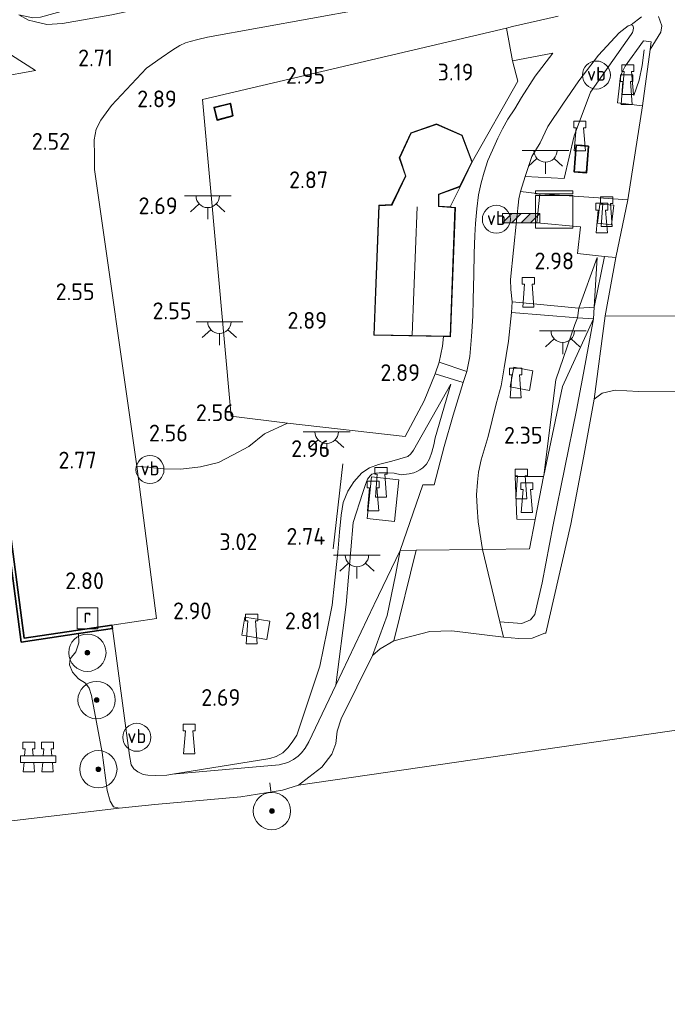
# Model space of a CAD drawing. Extents: x 126429 to 133038, y 413091 to 414846.
# Tile 237 of 256: x 131570 to 131639, y 413751 to 413856. Entities that reach past the tile are written whole.
import ezdxf
from ezdxf.enums import TextEntityAlignment as Align

# ---------------------------------------------------------------- set-up
doc = ezdxf.new("R2010")
doc.units = 0
for name, color, linetype, lineweight in [('B-ME-BC-BETONVORM-GV', 50, 'Continuous', 18), ('B-ME-GK-KADEMUUR-GV', 150, 'Continuous', 35), ('B-ME-GR-BOOM-S', 90, 'Continuous', 25), ('B-ME-GR-GRAS-GV', 60, 'Continuous', 13), ('B-ME-GW-TALUD_KRUIN-G', 90, 'Continuous', 18), ('B-ME-GW-TALUD_TEEN-G', 90, 'Continuous', 18), ('B-ME-IE-MEUBILAIR_WATERWEGMEUBILAIR-S', 150, 'Continuous', 25), ('B-ME-IE-MEUBILAIR_WEGMEUBILAIR-G', 7, 'Continuous', 18), ('B-ME-IE-MEUBILAIR_WEGMEUBILAIR-S', 7, 'Continuous', 25), ('B-ME-IE-TERREINAFSCHEIDING_DOORGANG-G', 210, 'Continuous', 18), ('B-ME-IE-TERREINAFSCHEIDING_KUNSTMATIG_HEKWERK-G', 20, 'IE-TERREINAFSCHEIDING-KUNSTMATIG', 18), ('B-ME-KG-KADASTRAAL_DAKRAND-G', 170, 'Continuous', 18), ('B-ME-KG-KADASTRAAL_NOK-G', 10, 'Continuous', 18), ('B-ME-KL-MANTELBUIS-G', 7, 'Continuous', 18), ('B-ME-OB-BEKLEDING_STEEN-GV', 30, 'Continuous', 18), ('B-ME-OB-BESCHOEIING_PERKOENPALENRIJ-G', 7, 'OB-PERKOEN', 18), ('B-ME-OB-OEVERVOORZIENING-G', 7, 'Continuous', 18), ('B-ME-OG-BEBOUWING_KANTOOR-GV', 7, 'Continuous', 18), ('B-ME-OG-BEBOUWING_SCHUUR-GV', 7, 'Continuous', 35), ('B-ME-OG-BEBOUWING_TRAP-GV', 7, 'Continuous', 18), ('B-ME-OG-HOOGTEPUNT-S', 7, 'Continuous', 25), ('B-ME-OG-TERREIN-GV', 7, 'Continuous', 18), ('B-ME-OG-TERREIN_GROEN-GV', 7, 'Continuous', 18), ('B-ME-OG-WATER_HAVEN-GV', 170, 'Continuous', 18), ('B-ME-OG-WATER_RIVIER-GV', 130, 'Continuous', 18), ('B-ME-RI-GWA_RIOOLPUT-S', 30, 'Continuous', 25), ('B-ME-VH-GOOT-GV', 170, 'Continuous', 18), ('B-ME-VH-VERHARDING_ASFALT-GV', 252, 'Continuous', 18), ('B-ME-VH-VERHARDING_BETON-GV', 252, 'Continuous', 18), ('B-ME-VH-VERHARDING_HALFVERHARDING-GV', 252, 'Continuous', 18), ('B-ME-VH-VERHARDING_STRAATBAKSTEEN-GV', 252, 'Continuous', 18), ('B-ME-VH-VERHARDING_TEGEL-GV', 252, 'Continuous', 18), ('B-ME-VW-VERKEERSTEKEN_BORD-S', 7, 'Continuous', 25), ('B-ME-VW-VERKEERSTEKEN_DRAAGCONSTRUCTIE-S', 7, 'Continuous', 25)]:
    doc.layers.add(name, color=color, linetype=linetype, lineweight=lineweight)
doc.layers.add('B-ME-IE-MEUBILAIR_WATERWEGMEUBILAIR_AFMEERCONSTRUCTIE-S', color=7, linetype='Continuous')
doc.styles.add('NLCS-ISO', font='NLCS-ISO.ttf')
doc.styles.add('NLCS-ISO-ANNOTATIVE-T18', font='NLCS-ISO.ttf', dxfattribs={"height": 1.8})
doc.linetypes.add('IE-TERREINAFSCHEIDING-KUNSTMATIG', pattern='A,4,[82,NLCS.SHX,S=0.75,R=90,X=0,Y=0],4,-2', length=10)
doc.linetypes.add('OB-PERKOEN', pattern='A,0,-0.3,[2,NLCS.SHX,S=0.3,R=0,X=0,Y=0],-0.3', length=0.6)

# ---------------------------------------------------------------- blocks, each defined once
blk = doc.blocks.new('SAL-HOOGTELABEL-SO')
at = {"color": 0, "linetype": 'ByBlock', "lineweight": -2, "style": 'NLCS-ISO-ANNOTATIVE-T18'}
blk.add_attdef('HOOGTE', text='', height=1.8, dxfattribs=at).set_placement((2.79, 0), align=Align.RIGHT)
blk = doc.blocks.new('SGR-BOOM_01-SO')
at = {"linetype": 'ByBlock', "lineweight": 18}
h = blk.add_hatch(color=0, dxfattribs=at)
h.dxf.hatch_style = 1
edge = h.paths.add_edge_path()
edge.add_arc((0, 0), 0.25, 0, 360)
at = {"color": 0, "linetype": 'ByBlock', "lineweight": 18}
for radius in [2, 0.25]:
    blk.add_circle((0, 0), radius, dxfattribs=at)
blk = doc.blocks.new('SKL-DATA_KAST-SO')
at = {"color": 0, "linetype": 'ByBlock', "lineweight": 18}
for points in [[(-2, 2), (2, 2), (2, 1.68), (-2, 1.68)], [(-2, 1.52), (2, 1.52), (2, -2), (-2, -2)]]:
    blk.add_lwpolyline(points, close=True, dxfattribs=at)
blk = doc.blocks.new('SIE-WATER_BOLDER-SO')
at = {"color": 0, "linetype": 'ByBlock', "lineweight": 18}
blk.add_lwpolyline([(0.4, 0.87), (0.6, -1.59), (-0.6, -1.59), (-0.4, 0.87), (-0.65, 0.87), (-0.65, 1.59), (0.65, 1.59), (0.65, 0.87)], close=True, dxfattribs=at)
blk = doc.blocks.new('SIE-WATER_GELEIDEWERK_REMMINGSWERK-SO')
at = {"color": 0, "linetype": 'ByBlock', "lineweight": 18}
for points in [[(-0.54, 0.1), (-0.6, 0.87), (-0.35, 0.87), (-0.35, 1.59), (-1.65, 1.59), (-1.65, 0.87), (-1.4, 0.87), (-1.47, 0.1)], [(0.54, 0.1), (0.6, 0.87), (0.35, 0.87), (0.35, 1.59), (1.65, 1.59), (1.65, 0.87), (1.4, 0.87), (1.47, 0.1)], [(-1.52, -0.62), (-1.6, -1.59), (-0.4, -1.59), (-0.48, -0.62)], [(1.52, -0.62), (1.6, -1.59), (0.4, -1.59), (0.48, -0.62)]]:
    blk.add_lwpolyline(points, dxfattribs=at)
blk.add_lwpolyline([(-1.9, 0.1), (1.9, 0.1), (1.9, -0.62), (-1.9, -0.62)], close=True, dxfattribs=at)
blk = doc.blocks.new('SIE-WEG_PAAL_VERKEERSBORD-SO')
at = {"color": 0, "linetype": 'ByBlock', "lineweight": 18}
blk.add_circle((0, 0), 1.5, dxfattribs=at)
at = {"color": 0, "linetype": 'ByBlock', "lineweight": 18, "style": 'NLCS-ISO'}
blk.add_text('vb', height=1.5, dxfattribs=at).set_placement((0, 0.13), align=Align.MIDDLE_CENTER)
blk = doc.blocks.new('SRI-PUT_INSPECTIEPUT_RIOOLPUT-SO')
at = {"color": 0, "linetype": 'ByBlock', "lineweight": 18}
blk.add_lwpolyline([(-1.12, -1.12), (1.12, -1.12), (1.12, 1.12), (-1.12, 1.12)], close=True, dxfattribs=at)
at = {"color": 0, "linetype": 'ByBlock', "lineweight": 18, "style": 'NLCS-ISO'}
blk.add_text('r', height=1.5, dxfattribs=at).set_placement((0, 0.28), align=Align.MIDDLE_CENTER)
blk = doc.blocks.new('SIE-WEG_SLAGBOOM-SO')
at = {"linetype": 'ByBlock', "lineweight": 18}
h = blk.add_hatch(color=0, dxfattribs=at)
h.dxf.hatch_style = 1
h.paths.add_polyline_path([(0, 0.5), (-1, 0.5), (-2, -0.5), (-1, -0.5)])
h.paths.add_polyline_path([(2, 0.5), (1, 0.5), (0, -0.5), (1, -0.5)])
at = {"color": 0, "linetype": 'ByBlock', "lineweight": 18}
blk.add_lwpolyline([(-2, 0.5), (2, 0.5), (2, -0.5), (-2, -0.5)], close=True, dxfattribs=at)
for points in [[(-2, -0.5), (-1, 0.5)], [(-1, -0.5), (0, 0.5)], [(0, -0.5), (1, 0.5)], [(1, -0.5), (2, 0.5)]]:
    blk.add_lwpolyline(points, dxfattribs=at)
blk = doc.blocks.new('SKL-ET_OV_LICHTPUNT-SO')
at = {"color": 0, "linetype": 'ByBlock', "lineweight": 18}
for points in [[(-1.25, 0), (-2.5, 0)], [(1.25, 0), (2.5, 0)], [(-0.92, -0.85), (-1.83, -1.7)], [(0.92, -0.85), (1.83, -1.7)], [(0, -1.25), (0, -2.5)]]:
    blk.add_lwpolyline(points, dxfattribs=at)
blk.add_lwpolyline([(0, 0), (1.25, 0, -1), (-1.25, 0)], format="xyb", close=True, dxfattribs=at)

msp = doc.modelspace()

# ---------------------------------------------------------------- linework, layer by layer
at = {"layer": 'B-ME-BC-BETONVORM-GV'}
msp.add_polyline3d([(131621.476, 413791.933, 1.117), (131621.87, 413790.288, 0.9), (131616.31, 413790.963, 0.9), (131613.985, 413790.911, 0.9), (131610.11, 413789.886, 0.9), (131612.511, 413799.598, 1.969), (131619.618, 413799.69, 1.913)], close=True, dxfattribs=at)
at = {"layer": 'B-ME-GK-KADEMUUR-GV'}
msp.add_polyline3d([(131566.585, 413819.907, 2.568), (131570.518, 413790.175, 2.558), (131579.917, 413791.569, 2.526), (131579.971, 413791.207, 2.375), (131576.329, 413790.667, 0.9), (131570.204, 413789.758, 0.9), (131566.222, 413819.859, 0.9), (131562.241, 413849.959, 0.9), (131564.031, 413850.193, 0.9), (131567.681, 413850.67, 2.45), (131567.728, 413850.307, 2.558), (131562.652, 413849.644, 2.577)], close=True, dxfattribs=at)
at = {"layer": 'B-ME-GR-GRAS-GV'}
for points in [[(131629.437, 413843.999, 3.182), (131628.344, 413839.435, 3.102), (131624.197, 413839.659, 2.959), (131624.912, 413841.774, 3.016), (131625.788, 413843.269, 3.069), (131626.619, 413844.989, 3.087), (131628.204, 413847.405, 3.227), (131629.919, 413849.89, 3.35), (131632.038, 413852.658, 3.369), (131634.244, 413855.049, 3.413), (131635.212, 413855.793, 3.409), (131635.546, 413855.894, 3.417), (131635.726, 413855.829, 3.417), (131635.787, 413855.578, 3.421), (131635.758, 413855.316, 3.421), (131635.689, 413855.067, 3.421), (131635.529, 413854.873, 3.421), (131631.176, 413848.685, 3.287)], [(131637.577, 413853.241, 3.413), (131636.758, 413847.225, 3.336), (131634.072, 413847.525, 3.352), (131634.276, 413849.427, 3.385), (131634.359, 413850.168, 3.381), (131634.553, 413850.77, 3.381), (131634.91, 413851.452, 3.381), (131636.867, 413854.181, 3.413), (131637.672, 413854.087, 3.413)], [(131618.447, 413822.505, 2.526), (131618.237, 413820.371, 2.489), (131617.932, 413818.742, 2.416), (131614.969, 413819.77, 2.712), (131615.312, 413821.457, 2.87), (131615.429, 413822.5, 2.847), (131615.479, 413822.499, 2.846), (131616.199, 413822.486, 2.813), (131616.713, 413836.336, 3.194), (131616.317, 413836.369, 3.202), (131616.147, 413836.384, 3.204), (131617.22, 413838.556, 3.154), (131618.514, 413841.22, 3.048), (131623.394, 413849.865, 3.251), (131622.84, 413852.023, 3.182), (131627.13, 413852.868, 3.259), (131625.269, 413850.406, 3.251), (131623.806, 413848.119, 3.154), (131623.07, 413846.9, 3.154), (131622.339, 413845.796, 3.158), (131621.75, 413844.752, 3.097), (131621.248, 413843.769, 3.056), (131620.683, 413842.47, 3.032), (131620.2, 413841.358, 3), (131619.805, 413840.126, 2.971), (131619.463, 413838.961, 2.943), (131619.188, 413837.667, 2.915), (131619.016, 413836.169, 2.882), (131618.849, 413834.602, 2.886), (131618.776, 413833.33, 2.829), (131618.715, 413831.396, 2.793), (131618.675, 413829.146, 2.724), (131618.627, 413826.485, 2.655), (131618.568, 413824.681, 2.59)], [(131617.22, 413838.556, 3.154), (131616.147, 413836.384, 3.204), (131614.948, 413836.484, 3.214), (131614.951, 413837.724, 3.206)], [(131632.672, 413831.071, 2.392), (131631.58, 413825.654, 1.921), (131631.893, 413830.954, 2.461), (131629.938, 413825.528, 2.595), (131622.789, 413826.211, 2.619), (131622.641, 413827.547, 2.692), (131622.622, 413828.596, 2.778), (131623.239, 413834.882, 2.854), (131623.514, 413837.269, 2.911), (131623.677, 413838.034, 2.931), (131625.77, 413837.791, 3.044), (131625.434, 413834.673, 3.016), (131630.106, 413834.27, 2.992), (131629.773, 413831.396, 2.852)], [(131631.58, 413825.654, 1.921), (131629.938, 413825.528, 2.595), (131631.893, 413830.954, 2.461)], [(131629.494, 413823.802, 2.53), (131627.47, 413817.879, 2.331), (131626.168, 413807.619, 1.893), (131626.15, 413807.523, 1.893), (131623.119, 413807.516, 2.031), (131623.306, 413802.949, 1.95), (131625.245, 413802.89, 1.881), (131624.633, 413799.755, 1.873), (131619.618, 413799.69, 1.913), (131619.16, 413802.666, 2.039), (131619.024, 413804.223, 2.076), (131618.96, 413805.547, 2.124), (131619.065, 413806.881, 2.133), (131619.184, 413807.952, 2.149), (131619.482, 413809.305, 2.189), (131620.205, 413811.789, 2.23), (131621.073, 413815.299, 2.339), (131621.623, 413817.232, 2.417), (131621.947, 413819.14, 2.461), (131622.135, 413820.454, 2.497), (131622.407, 413822.006, 2.542), (131622.714, 413825.083, 2.553), (131629.795, 413824.518, 2.522)], [(131628.188, 413817.147, 1.983), (131626.168, 413807.619, 1.893), (131627.47, 413817.879, 2.331), (131629.494, 413823.802, 2.53), (131629.795, 413824.518, 2.522), (131631.489, 413824.415, 1.837)], [(131622.573, 413817.107, 2.412), (131624.635, 413816.733, 2.368), (131625.016, 413818.833, 2.392), (131622.955, 413819.208, 2.416)], [(131617.539, 413817.563, 2.4), (131616.466, 413814.086, 2.307), (131615.5, 413810.733, 2.205), (131614.416, 413806.624, 2.146), (131613.22, 413806.595, 2.233), (131610.774, 413799.576, 1.983), (131608.02, 413793.784, 1.996), (131607.982, 413793.703, 1.996), (131603.913, 413785.146, 2.015), (131605.016, 413793.808, 2.164), (131605.75, 413802.563, 2.222), (131606.786, 413805.807, 2.218), (131607.061, 413806.665, 2.185), (131607.283, 413807.224, 2.185), (131607.567, 413807.575, 2.185), (131607.765, 413807.745, 2.185), (131608.185, 413807.857, 2.181), (131608.524, 413807.896, 2.181), (131608.916, 413807.901, 2.181), (131609.469, 413807.888, 2.205), (131610.151, 413807.857, 2.21), (131610.915, 413807.679, 2.161), (131611.764, 413807.774, 2.218), (131612.239, 413807.905, 2.222), (131612.594, 413808.053, 2.23), (131612.904, 413808.23, 2.242), (131613.221, 413808.443, 2.242), (131613.6, 413808.841, 2.246), (131613.95, 413809.385, 2.25), (131614.197, 413810.1, 2.258), (131614.391, 413810.885, 2.262), (131614.554, 413811.646, 2.262), (131616.222, 413817.412, 2.53), (131612.214, 413810.342, 2.635), (131611.934, 413809.949, 2.651), (131611.609, 413809.635, 2.659), (131609.893, 413809.166, 2.761), (131609.314, 413809.019, 2.765), (131608.463, 413808.808, 2.757), (131607.517, 413808.441, 2.736), (131606.699, 413807.913, 2.74), (131605.831, 413806.929, 2.757), (131605.189, 413805.933, 2.769), (131604.686, 413804.709, 2.793), (131604.481, 413803.349, 2.793), (131604.29, 413801.536, 2.74), (131604.12, 413799.39, 2.676), (131603.762, 413796.082, 2.655), (131603.499, 413793.727, 2.631), (131602.988, 413791.049, 2.586), (131602.182, 413787.167, 2.578), (131599.735, 413779.791, 2.364), (131599.222, 413779.037, 2.359), (131598.772, 413778.435, 2.355), (131598.215, 413777.91, 2.355), (131597.518, 413777.511, 2.355), (131596.823, 413777.275, 2.295), (131586.386, 413775.614, 2.287), (131585.794, 413775.519, 2.287), (131584.597, 413775.466, 2.299), (131583.758, 413775.511, 2.303), (131583.264, 413775.578, 2.307), (131582.704, 413775.853, 2.315), (131582.251, 413776.185, 2.323), (131581.982, 413776.618, 2.331), (131581.796, 413777.622, 2.335), (131579.971, 413791.207, 2.375), (131579.917, 413791.569, 2.526), (131584.693, 413792.281, 2.594), (131582.562, 413808.629, 2.627), (131585.435, 413808.341, 2.866), (131587.301, 413808.292, 2.906), (131589.413, 413808.549, 2.947), (131591.323, 413809.004, 2.975), (131592.815, 413809.787, 3.042), (131594.583, 413810.716, 3.096), (131596.262, 413812.059, 3.038), (131598.724, 413813.225, 2.586), (131611.337, 413811.794, 2.651), (131613.357, 413815.6, 2.688), (131614.544, 413818.521, 2.74)], [(131612.239, 413807.905, 2.222), (131611.764, 413807.774, 2.218), (131610.915, 413807.679, 2.161), (131610.151, 413807.857, 2.21), (131609.469, 413807.888, 2.205), (131608.916, 413807.901, 2.181), (131608.524, 413807.896, 2.181), (131608.185, 413807.857, 2.181), (131607.765, 413807.745, 2.185), (131607.567, 413807.575, 2.185), (131607.283, 413807.224, 2.185), (131607.061, 413806.665, 2.185), (131606.786, 413805.807, 2.218), (131605.75, 413802.563, 2.222), (131605.016, 413793.808, 2.164), (131603.913, 413785.146, 2.015), (131601.356, 413779.818, 1.906), (131601.009, 413779.086, 1.91), (131600.6, 413778.414, 1.91), (131600.228, 413777.893, 1.914), (131599.874, 413777.541, 1.914), (131599.36, 413777.171, 1.918), (131598.739, 413776.865, 1.922), (131597.838, 413776.615, 1.914), (131586.386, 413775.614, 2.287), (131596.823, 413777.275, 2.295), (131597.518, 413777.511, 2.355), (131598.215, 413777.91, 2.355), (131598.772, 413778.435, 2.355), (131599.222, 413779.037, 2.359), (131599.735, 413779.791, 2.364), (131602.182, 413787.167, 2.578), (131602.988, 413791.049, 2.586), (131603.499, 413793.727, 2.631), (131603.762, 413796.082, 2.655), (131604.12, 413799.39, 2.676), (131604.29, 413801.536, 2.74), (131604.481, 413803.349, 2.793), (131604.686, 413804.709, 2.793), (131605.189, 413805.933, 2.769), (131605.831, 413806.929, 2.757), (131606.699, 413807.913, 2.74), (131607.517, 413808.441, 2.736), (131608.463, 413808.808, 2.757), (131609.314, 413809.019, 2.765), (131609.893, 413809.166, 2.761), (131611.609, 413809.635, 2.659), (131611.934, 413809.949, 2.651), (131612.214, 413810.342, 2.635), (131616.222, 413817.412, 2.53), (131614.554, 413811.646, 2.262), (131614.391, 413810.885, 2.262), (131614.197, 413810.1, 2.258), (131613.95, 413809.385, 2.25), (131613.6, 413808.841, 2.246), (131613.221, 413808.443, 2.242), (131612.904, 413808.23, 2.242), (131612.594, 413808.053, 2.23)], [(131607.247, 413803.005, 2.104), (131610.181, 413802.696, 2.064), (131610.651, 413807.155, 2.104), (131607.717, 413807.464, 2.108)], [(131608.641, 413789.028, 0.9), (131607.824, 413788.32, 0.9), (131609.387, 413792.614, 1.196), (131610.304, 413796.933, 1.596), (131610.774, 413799.576, 1.983), (131612.511, 413799.598, 1.969), (131610.11, 413789.886, 0.9)], [(131593.84, 413790.489, 2.732), (131596.515, 413790.05, 2.724), (131596.835, 413792.005, 2.728), (131594.161, 413792.443, 2.761)]]:
    msp.add_polyline3d(points, close=True, dxfattribs=at)
at = {"layer": 'B-ME-GW-TALUD_KRUIN-G'}
for points in [[(131631.893, 413830.954, 2.461), (131629.938, 413825.528, 2.595)], [(131629.795, 413824.518, 2.522), (131629.494, 413823.802, 2.53), (131627.47, 413817.879, 2.331), (131626.168, 413807.619, 1.893), (131626.15, 413807.523, 1.893), (131625.245, 413802.89, 1.881), (131624.633, 413799.755, 1.873), (131619.618, 413799.69, 1.913), (131612.511, 413799.598, 1.969), (131610.774, 413799.576, 1.983), (131608.02, 413793.784, 1.996), (131607.982, 413793.703, 1.996), (131603.913, 413785.146, 2.015)], [(131579.971, 413791.207, 2.375), (131581.796, 413777.622, 2.335), (131581.982, 413776.618, 2.331), (131582.251, 413776.185, 2.323), (131582.704, 413775.853, 2.315), (131583.264, 413775.578, 2.307), (131583.758, 413775.511, 2.303), (131584.597, 413775.466, 2.299), (131585.794, 413775.519, 2.287), (131586.386, 413775.614, 2.287), (131596.823, 413777.275, 2.295), (131597.518, 413777.511, 2.355), (131598.215, 413777.91, 2.355), (131598.772, 413778.435, 2.355), (131599.222, 413779.037, 2.359), (131599.735, 413779.791, 2.364), (131602.182, 413787.167, 2.578), (131602.988, 413791.049, 2.586), (131603.499, 413793.727, 2.631), (131603.762, 413796.082, 2.655), (131604.12, 413799.39, 2.676), (131604.29, 413801.536, 2.74), (131604.481, 413803.349, 2.793), (131604.686, 413804.709, 2.793), (131605.189, 413805.933, 2.769), (131605.831, 413806.929, 2.757), (131606.699, 413807.913, 2.74), (131607.517, 413808.441, 2.736), (131608.463, 413808.808, 2.757), (131609.314, 413809.019, 2.765), (131609.893, 413809.166, 2.761), (131611.609, 413809.635, 2.659), (131611.934, 413809.949, 2.651), (131612.214, 413810.342, 2.635), (131616.222, 413817.412, 2.53)]]:
    msp.add_polyline3d(points, dxfattribs=at)
at = {"layer": 'B-ME-GW-TALUD_TEEN-G'}
for points in [[(131631.58, 413825.654, 1.921), (131631.893, 413830.954, 2.461)], [(131631.489, 413824.415, 1.837), (131630.423, 413818.562, 1.225), (131629.697, 413814.615, 1.162), (131627.188, 413802.336, 1.075), (131625.988, 413796.11, 1.075), (131625.228, 413792.71, 1.087), (131624.76, 413792.151, 1.075), (131623.817, 413791.762, 1.087), (131621.476, 413791.933, 1.117)], [(131603.913, 413785.146, 2.015), (131605.016, 413793.808, 2.164), (131605.75, 413802.563, 2.222), (131606.786, 413805.807, 2.218), (131607.061, 413806.665, 2.185), (131607.283, 413807.224, 2.185), (131607.567, 413807.575, 2.185), (131607.765, 413807.745, 2.185), (131608.185, 413807.857, 2.181), (131608.524, 413807.896, 2.181), (131608.916, 413807.901, 2.181), (131609.469, 413807.888, 2.205), (131610.151, 413807.857, 2.21), (131610.915, 413807.679, 2.161), (131611.764, 413807.774, 2.218), (131612.239, 413807.905, 2.222), (131612.594, 413808.053, 2.23), (131612.904, 413808.23, 2.242), (131613.221, 413808.443, 2.242), (131613.6, 413808.841, 2.246), (131613.95, 413809.385, 2.25), (131614.197, 413810.1, 2.258), (131614.391, 413810.885, 2.262), (131614.554, 413811.646, 2.262), (131616.222, 413817.412, 2.53)], [(131610.774, 413799.576, 1.983), (131610.304, 413796.933, 1.596), (131609.387, 413792.614, 1.196), (131607.824, 413788.32, 0.9)]]:
    msp.add_polyline3d(points, dxfattribs=at)
at = {"layer": 'B-ME-IE-MEUBILAIR_WEGMEUBILAIR-G'}
msp.add_polyline3d([(131635.84, 413848.318, 3.393), (131636.387, 413849.966, 3.413), (131636.706, 413851.545, 3.417), (131636.938, 413853.215, 3.421)], dxfattribs=at)
at = {"layer": 'B-ME-IE-TERREINAFSCHEIDING_DOORGANG-G'}
for points in [[(131622.18, 413855.53, 3.267), (131622.84, 413852.023, 3.182)], [(131614.544, 413818.521, 2.74), (131614.969, 413819.77, 2.712)]]:
    msp.add_polyline3d(points, dxfattribs=at)
at = {"layer": 'B-ME-IE-TERREINAFSCHEIDING_KUNSTMATIG_HEKWERK-G'}
for points in [[(131614.544, 413818.521, 2.74), (131613.357, 413815.6, 2.688), (131611.337, 413811.794, 2.651), (131598.724, 413813.225, 2.586), (131592.679, 413813.982, 2.586), (131589.63, 413847.899, 2.983), (131622.18, 413855.53, 3.267)], [(131622.84, 413852.023, 3.182), (131623.394, 413849.865, 3.251), (131618.514, 413841.22, 3.048)], [(131631.176, 413848.685, 3.287), (131629.437, 413843.999, 3.182)], [(131617.22, 413838.556, 3.154), (131616.147, 413836.384, 3.204)], [(131614.969, 413819.77, 2.712), (131615.312, 413821.457, 2.87), (131615.429, 413822.5, 2.847)]]:
    msp.add_polyline3d(points, dxfattribs=at)
at = {"layer": 'B-ME-KG-KADASTRAAL_DAKRAND-G'}
for points in [[(131591.213, 413845.761, 4.973), (131590.916, 413847.005, 4.977), (131592.561, 413847.425, 4.973), (131592.815, 413846.19, 4.981)], [(131616.151, 413822.537, 6.489), (131608.016, 413822.68, 6.561), (131608.544, 413836.521, 6.553), (131609.889, 413836.583, 6.902), (131609.993, 413836.746, 6.104), (131611.415, 413839.698, 6.059), (131610.751, 413841.636, 6.055), (131611.985, 413844.283, 6.055), (131614.679, 413845.225, 6.051), (131617.39, 413844.029, 6.055), (131618.46, 413841.222, 6.047), (131617.184, 413838.596, 6.043), (131614.901, 413837.759, 6.039), (131614.907, 413836.693, 6.035), (131614.896, 413836.439, 7.044), (131616.661, 413836.29, 6.468)], [(131630.71, 413840.099, 5.39), (131629.472, 413840.195, 5.407), (131629.687, 413842.962, 5.403), (131630.925, 413842.866, 5.39)]]:
    msp.add_polyline3d(points, close=True, dxfattribs=at)
at = {"layer": 'B-ME-KG-KADASTRAAL_NOK-G'}
msp.add_polyline3d([(131612.093, 413822.677, 7.805), (131612.597, 413836.414, 7.781)], dxfattribs=at)
at = {"layer": 'B-ME-KL-MANTELBUIS-G'}
msp.add_polyline3d([(131596.823, 413774.691, 1.388), (131596.926, 413773.778, 1.338)], dxfattribs=at)
at = {"layer": 'B-ME-OB-BEKLEDING_STEEN-GV'}
msp.add_polyline3d([(131567.818, 413853.461, 2.566), (131571.741, 413850.999, 2.627), (131567.728, 413850.307, 2.558)], dxfattribs=at)
for points in [[(131629.058, 413802.388, 0.9), (131626.403, 413790.715, 0.9), (131626.306, 413790.737, 0.9), (131624.92, 413790.195, 0.9), (131623.501, 413790.146, 0.9), (131621.87, 413790.288, 0.9), (131621.476, 413791.933, 1.117), (131623.817, 413791.762, 1.087), (131624.76, 413792.151, 1.075), (131625.228, 413792.71, 1.087), (131625.988, 413796.11, 1.075), (131627.188, 413802.336, 1.075), (131629.697, 413814.615, 1.162), (131630.423, 413818.562, 1.225), (131631.489, 413824.415, 1.837), (131631.58, 413825.654, 1.921), (131632.672, 413831.071, 2.392), (131633.903, 413830.962, 2.368), (131632.771, 413824.736, 1.918), (131631.57, 413815.797, 0.9), (131630.427, 413809.512, 0.9)], [(131624.76, 413792.151, 1.075), (131623.817, 413791.762, 1.087), (131621.476, 413791.933, 1.117), (131619.618, 413799.69, 1.913), (131624.633, 413799.755, 1.873), (131625.245, 413802.89, 1.881), (131626.15, 413807.523, 1.893), (131626.168, 413807.619, 1.893), (131628.188, 413817.147, 1.983), (131631.489, 413824.415, 1.837), (131630.423, 413818.562, 1.225), (131629.697, 413814.615, 1.162), (131627.188, 413802.336, 1.075), (131625.988, 413796.11, 1.075), (131625.228, 413792.71, 1.087)], [(131602.414, 413776.355, 0.9), (131601.011, 413775.278, 0.9), (131599.885, 413774.449, 0.9), (131598.203, 413773.888, 0.9), (131593.728, 413773.191, 0.9), (131584.512, 413772.346, 0.9), (131580.702, 413771.971, 0.9), (131580.089, 413772.126, 0.9), (131579.709, 413772.735, 0.9), (131579.415, 413773.866, 0.9), (131578.883, 413777.94, 0.9), (131577.739, 413784.038, 0.9), (131577.475, 413784.816, 0.9), (131577.094, 413785.368, 0.9), (131576.336, 413785.821, 0.9), (131575.684, 413786.524, 0.9), (131575.352, 413787.326, 0.9), (131575.439, 413787.963, 0.9), (131576.041, 413788.707, 0.9), (131576.36, 413789.683, 0.9), (131576.329, 413790.667, 0.9), (131579.971, 413791.207, 2.375), (131581.796, 413777.622, 2.335), (131581.982, 413776.618, 2.331), (131582.251, 413776.185, 2.323), (131582.704, 413775.853, 2.315), (131583.264, 413775.578, 2.307), (131583.758, 413775.511, 2.303), (131584.597, 413775.466, 2.299), (131585.794, 413775.519, 2.287), (131586.386, 413775.614, 2.287), (131597.838, 413776.615, 1.914), (131598.739, 413776.865, 1.922), (131599.36, 413777.171, 1.918), (131599.874, 413777.541, 1.914), (131600.228, 413777.893, 1.914), (131600.6, 413778.414, 1.91), (131601.009, 413779.086, 1.91), (131601.356, 413779.818, 1.906), (131603.913, 413785.146, 2.015), (131607.982, 413793.703, 1.996), (131608.02, 413793.784, 1.996), (131610.774, 413799.576, 1.983), (131610.304, 413796.933, 1.596), (131609.387, 413792.614, 1.196), (131607.824, 413788.32, 0.9), (131604.46, 413781.537, 0.9), (131604.045, 413780.231, 0.9), (131603.904, 413778.889, 0.9), (131603.457, 413777.766, 0.9)]]:
    msp.add_polyline3d(points, close=True, dxfattribs=at)
at = {"layer": 'B-ME-OB-BESCHOEIING_PERKOENPALENRIJ-G'}
msp.add_polyline3d([(131604.66, 413808.852, 3.038), (131603.627, 413799.772, 2.863)], dxfattribs=at)
at = {"layer": 'B-ME-OB-OEVERVOORZIENING-G'}
msp.add_polyline3d([(131566.222, 413819.859, 0.9), (131570.204, 413789.758, 0.9), (131576.329, 413790.667, 0.9), (131576.36, 413789.683, 0.9), (131576.041, 413788.707, 0.9), (131575.439, 413787.963, 0.9), (131575.352, 413787.326, 0.9), (131575.684, 413786.524, 0.9), (131576.336, 413785.821, 0.9), (131577.094, 413785.368, 0.9), (131577.475, 413784.816, 0.9), (131577.739, 413784.038, 0.9), (131578.883, 413777.94, 0.9), (131579.415, 413773.866, 0.9), (131579.709, 413772.735, 0.9), (131580.089, 413772.126, 0.9), (131580.702, 413771.971, 0.9), (131584.512, 413772.346, 0.9), (131593.728, 413773.191, 0.9), (131598.203, 413773.888, 0.9), (131599.885, 413774.449, 0.9), (131601.011, 413775.278, 0.9), (131602.414, 413776.355, 0.9), (131603.457, 413777.766, 0.9), (131603.904, 413778.889, 0.9), (131604.045, 413780.231, 0.9), (131604.46, 413781.537, 0.9), (131607.824, 413788.32, 0.9), (131608.641, 413789.028, 0.9), (131610.11, 413789.886, 0.9), (131613.985, 413790.911, 0.9), (131616.31, 413790.963, 0.9), (131621.87, 413790.288, 0.9), (131623.501, 413790.146, 0.9), (131624.92, 413790.195, 0.9), (131626.306, 413790.737, 0.9), (131626.403, 413790.715, 0.9), (131629.058, 413802.388, 0.9), (131630.427, 413809.512, 0.9), (131631.57, 413815.797, 0.9), (131632.438, 413816.428, 0.9), (131633.83, 413816.739, 0.9), (131636.314, 413816.629, 0.9), (131643.385, 413816.576, 0.9)], dxfattribs=at)
at = {"layer": 'B-ME-OG-BEBOUWING_KANTOOR-GV'}
msp.add_polyline3d([(131616.713, 413836.336, 3.194), (131616.199, 413822.486, 2.813), (131615.479, 413822.499, 2.846), (131615.429, 413822.5, 2.847), (131607.964, 413822.631, 3.105), (131608.496, 413836.569, 3.048), (131609.86, 413836.631, 3.056), (131611.361, 413839.701, 3.052), (131610.697, 413841.639, 3.052), (131611.949, 413844.323, 3.052), (131614.682, 413845.279, 3.048), (131617.429, 413844.067, 3.048), (131618.514, 413841.22, 3.048), (131617.22, 413838.556, 3.154), (131614.951, 413837.724, 3.206), (131614.948, 413836.484, 3.214), (131616.147, 413836.384, 3.204), (131616.317, 413836.369, 3.202)], close=True, dxfattribs=at)
at = {"layer": 'B-ME-OG-BEBOUWING_SCHUUR-GV'}
for points in [[(131592.873, 413846.153, 3.008), (131591.176, 413845.7, 3.008), (131590.856, 413847.042, 3.008), (131592.6, 413847.486, 3.004)], [(131630.979, 413842.912, 3.137), (131630.756, 413840.045, 3.089), (131629.419, 413840.149, 3.089), (131629.641, 413843.016, 3.15), (131630.307, 413842.964, 3.144)]]:
    msp.add_polyline3d(points, close=True, dxfattribs=at)
at = {"layer": 'B-ME-OG-BEBOUWING_TRAP-GV'}
msp.add_polyline3d([(131631.58, 413825.654, 1.921), (131631.489, 413824.415, 1.837), (131629.795, 413824.518, 2.522), (131629.938, 413825.528, 2.595)], close=True, dxfattribs=at)
at = {"layer": 'B-ME-OG-TERREIN-GV'}
for points in [[(131623.394, 413849.865, 3.251), (131618.514, 413841.22, 3.048), (131617.429, 413844.067, 3.048), (131614.682, 413845.279, 3.048), (131611.949, 413844.323, 3.052), (131610.697, 413841.639, 3.052), (131611.361, 413839.701, 3.052), (131609.86, 413836.631, 3.056), (131608.496, 413836.569, 3.048), (131607.964, 413822.631, 3.105), (131615.429, 413822.5, 2.847), (131615.312, 413821.457, 2.87), (131614.969, 413819.77, 2.712), (131614.544, 413818.521, 2.74), (131613.357, 413815.6, 2.688), (131611.337, 413811.794, 2.651), (131598.724, 413813.225, 2.586), (131592.679, 413813.982, 2.586), (131589.63, 413847.899, 2.983), (131622.18, 413855.53, 3.267), (131622.84, 413852.023, 3.182)], [(131590.856, 413847.042, 3.008), (131591.176, 413845.7, 3.008), (131592.873, 413846.153, 3.008), (131592.6, 413847.486, 3.004)]]:
    msp.add_polyline3d(points, close=True, dxfattribs=at)
at = {"layer": 'B-ME-OG-TERREIN_GROEN-GV'}
msp.add_polyline3d([(131627.704, 413856.839, 3.482), (131622.817, 413855.719, 3.279), (131622.18, 413855.53, 3.267), (131589.63, 413847.899, 2.983), (131592.679, 413813.982, 2.586), (131598.724, 413813.225, 2.586), (131596.262, 413812.059, 3.038), (131594.583, 413810.716, 3.096), (131592.815, 413809.787, 3.042), (131591.323, 413809.004, 2.975), (131589.413, 413808.549, 2.947), (131587.301, 413808.292, 2.906), (131585.435, 413808.341, 2.866), (131582.562, 413808.629, 2.627), (131578.03, 413840.401, 2.668), (131578.028, 413841.87, 2.685), (131577.995, 413843.589, 2.706), (131578.231, 413844.702, 2.702), (131578.729, 413845.695, 2.689), (131579.864, 413847.238, 2.727), (131583.601, 413851.261, 2.819), (131585.176, 413852.364, 2.811), (131586.433, 413853.219, 2.777), (131587.201, 413853.675, 2.781), (131587.792, 413853.96, 2.781), (131588.28, 413854.101, 2.785), (131589.11, 413854.334, 2.789), (131590.136, 413854.574, 2.789), (131606.764, 413857.575, 3.198)], dxfattribs=at)
at = {"layer": 'B-ME-OG-WATER_HAVEN-GV'}
for points in [[(131566.222, 413819.859, 0.9), (131570.204, 413789.758, 0.9), (131576.329, 413790.667, 0.9), (131576.36, 413789.683, 0.9), (131576.041, 413788.707, 0.9), (131575.439, 413787.963, 0.9), (131575.352, 413787.326, 0.9), (131575.684, 413786.524, 0.9), (131576.336, 413785.821, 0.9), (131577.094, 413785.368, 0.9), (131577.475, 413784.816, 0.9), (131577.739, 413784.038, 0.9), (131578.883, 413777.94, 0.9), (131579.415, 413773.866, 0.9), (131579.709, 413772.735, 0.9), (131580.089, 413772.126, 0.9), (131580.702, 413771.971, 0.9), (131541.258, 413767.312, 0.9)], [(131685.99, 413786.981, 0.9), (131599.885, 413774.449, 0.9), (131601.011, 413775.278, 0.9), (131602.414, 413776.355, 0.9), (131603.457, 413777.766, 0.9), (131603.904, 413778.889, 0.9), (131604.045, 413780.231, 0.9), (131604.46, 413781.537, 0.9), (131607.824, 413788.32, 0.9), (131608.641, 413789.028, 0.9), (131610.11, 413789.886, 0.9), (131613.985, 413790.911, 0.9), (131616.31, 413790.963, 0.9), (131621.87, 413790.288, 0.9), (131623.501, 413790.146, 0.9), (131624.92, 413790.195, 0.9), (131626.306, 413790.737, 0.9), (131626.403, 413790.715, 0.9), (131629.058, 413802.388, 0.9), (131630.427, 413809.512, 0.9), (131631.57, 413815.797, 0.9), (131632.438, 413816.428, 0.9), (131633.83, 413816.739, 0.9), (131636.314, 413816.629, 0.9), (131643.385, 413816.576, 0.9)]]:
    msp.add_polyline3d(points, dxfattribs=at)
at = {"layer": 'B-ME-OG-WATER_RIVIER-GV'}
msp.add_polyline3d([(131511.238, 413763.713, 0.9), (131525.923, 413765.54, 0.9), (131541.258, 413767.312, 0.9), (131580.702, 413771.971, 0.9), (131584.512, 413772.346, 0.9), (131593.728, 413773.191, 0.9), (131598.203, 413773.888, 0.9), (131599.885, 413774.449, 0.9), (131685.99, 413786.981, 0.9), (131694.575, 413788.426, 0.9), (131710.156, 413790.8, 0.9), (131719.382, 413792.385, 0.9), (131720.948, 413792.513, 0.9), (131697.183, 413573.571, 0.9)], dxfattribs=at)
at = {"layer": 'B-ME-VH-GOOT-GV'}
msp.add_polyline3d([(131640.832, 413864.265, 3.564), (131628.393, 413865.21, 3.575), (131625.535, 413865.061, 3.487), (131612.157, 413863.04, 3.302), (131591.956, 413859.308, 2.965), (131584.668, 413858.015, 2.882), (131579.891, 413856.952, 2.725), (131574.621, 413856.036, 2.648), (131572.955, 413855.943, 2.635), (131571.589, 413856.265, 2.623), (131570.991, 413856.385, 2.619), (131569.944, 413856.975, 2.582), (131571.422, 413856.656, 2.644), (131572.266, 413856.726, 2.682), (131578.77, 413858.492, 2.919), (131594.839, 413862.603, 3.219), (131610.32, 413865.183, 3.519), (131624.525, 413866.776, 3.794), (131628.958, 413866.859, 3.882), (131631.433, 413867.068, 3.932), (131637.822, 413868.779, 4.169), (131647.363, 413871.933, 4.457)], dxfattribs=at)
at = {"layer": 'B-ME-VH-VERHARDING_ASFALT-GV'}
for points in [[(131606.764, 413857.575, 3.198), (131590.136, 413854.574, 2.789), (131589.11, 413854.334, 2.789), (131588.28, 413854.101, 2.785), (131587.792, 413853.96, 2.781), (131587.201, 413853.675, 2.781), (131586.433, 413853.219, 2.777), (131585.176, 413852.364, 2.811), (131583.601, 413851.261, 2.819), (131579.864, 413847.238, 2.727), (131578.729, 413845.695, 2.689), (131578.231, 413844.702, 2.702), (131577.995, 413843.589, 2.706), (131578.028, 413841.87, 2.685), (131578.03, 413840.401, 2.668), (131582.562, 413808.629, 2.627), (131584.693, 413792.281, 2.594), (131579.917, 413791.569, 2.526), (131570.518, 413790.175, 2.558), (131566.585, 413819.907, 2.568)], [(131569.944, 413856.975, 2.582), (131570.991, 413856.385, 2.619), (131571.589, 413856.265, 2.623), (131572.955, 413855.943, 2.635), (131574.621, 413856.036, 2.648), (131579.891, 413856.952, 2.725)], [(131636.66, 413856.757, 3.467), (131635.546, 413855.894, 3.417), (131635.212, 413855.793, 3.409), (131634.244, 413855.049, 3.413), (131632.038, 413852.658, 3.369), (131629.919, 413849.89, 3.35), (131628.204, 413847.405, 3.227), (131626.619, 413844.989, 3.087), (131625.788, 413843.269, 3.069), (131624.912, 413841.774, 3.016), (131624.197, 413839.659, 2.959), (131623.677, 413838.034, 2.931), (131623.514, 413837.269, 2.911), (131623.239, 413834.882, 2.854), (131622.622, 413828.596, 2.778), (131622.641, 413827.547, 2.692), (131622.789, 413826.211, 2.619), (131622.714, 413825.083, 2.553), (131622.407, 413822.006, 2.542), (131622.135, 413820.454, 2.497), (131621.947, 413819.14, 2.461), (131621.623, 413817.232, 2.417), (131621.073, 413815.299, 2.339), (131620.205, 413811.789, 2.23), (131619.482, 413809.305, 2.189), (131619.184, 413807.952, 2.149), (131619.065, 413806.881, 2.133), (131618.96, 413805.547, 2.124), (131619.024, 413804.223, 2.076), (131619.16, 413802.666, 2.039), (131619.618, 413799.69, 1.913), (131612.511, 413799.598, 1.969), (131610.774, 413799.576, 1.983), (131613.22, 413806.595, 2.233), (131614.416, 413806.624, 2.146), (131615.5, 413810.733, 2.205), (131616.466, 413814.086, 2.307), (131617.539, 413817.563, 2.4), (131617.932, 413818.742, 2.416), (131618.237, 413820.371, 2.489), (131618.447, 413822.505, 2.526), (131618.568, 413824.681, 2.59), (131618.627, 413826.485, 2.655), (131618.675, 413829.146, 2.724), (131618.715, 413831.396, 2.793), (131618.776, 413833.33, 2.829), (131618.849, 413834.602, 2.886), (131619.016, 413836.169, 2.882), (131619.188, 413837.667, 2.915), (131619.463, 413838.961, 2.943), (131619.805, 413840.126, 2.971), (131620.2, 413841.358, 3), (131620.683, 413842.47, 3.032), (131621.248, 413843.769, 3.056), (131621.75, 413844.752, 3.097), (131622.339, 413845.796, 3.158), (131623.07, 413846.9, 3.154), (131623.806, 413848.119, 3.154), (131625.269, 413850.406, 3.251), (131627.13, 413852.868, 3.259), (131622.84, 413852.023, 3.182), (131622.18, 413855.53, 3.267), (131622.817, 413855.719, 3.279), (131627.704, 413856.839, 3.482)], [(131645.69, 413824.685, 1.867), (131632.771, 413824.736, 1.918), (131633.903, 413830.962, 2.368), (131635.198, 413837.146, 2.857), (131636.758, 413847.225, 3.336), (131637.577, 413853.241, 3.413), (131638.73, 413855.113, 3.555), (131638.826, 413855.806, 3.517), (131638.45, 413856.783, 3.505)], [(131567.728, 413850.307, 2.558), (131571.741, 413850.999, 2.627), (131567.818, 413853.461, 2.566)]]:
    msp.add_polyline3d(points, dxfattribs=at)
at = {"layer": 'B-ME-VH-VERHARDING_BETON-GV'}
for points in [[(131633.685, 413836.588, 2.955), (131633.449, 413834.478, 2.947), (131631.944, 413834.663, 2.951), (131632.171, 413836.692, 2.951)], [(131645.69, 413824.685, 1.867), (131647.109, 413816.689, 0.9), (131646.296, 413817.053, 0.9), (131644.885, 413817.162, 0.9), (131643.385, 413816.576, 0.9), (131636.314, 413816.629, 0.9), (131633.83, 413816.739, 0.9), (131632.438, 413816.428, 0.9), (131631.57, 413815.797, 0.9), (131632.771, 413824.736, 1.918)], [(131625.016, 413818.833, 2.392), (131624.635, 413816.733, 2.368), (131622.573, 413817.107, 2.412), (131622.955, 413819.208, 2.416)], [(131610.651, 413807.155, 2.104), (131610.181, 413802.696, 2.064), (131607.247, 413803.005, 2.104), (131607.717, 413807.464, 2.108)], [(131626.15, 413807.523, 1.893), (131625.245, 413802.89, 1.881), (131623.306, 413802.949, 1.95), (131623.119, 413807.516, 2.031)]]:
    msp.add_polyline3d(points, close=True, dxfattribs=at)
at = {"layer": 'B-ME-VH-VERHARDING_HALFVERHARDING-GV'}
msp.add_polyline3d([(131596.835, 413792.005, 2.728), (131596.515, 413790.05, 2.724), (131593.84, 413790.489, 2.732), (131594.161, 413792.443, 2.761)], close=True, dxfattribs=at)
at = {"layer": 'B-ME-VH-VERHARDING_STRAATBAKSTEEN-GV'}
for points in [[(131635.198, 413837.146, 2.857), (131633.903, 413830.962, 2.368), (131632.672, 413831.071, 2.392), (131629.773, 413831.396, 2.852), (131630.106, 413834.27, 2.992), (131625.434, 413834.673, 3.016), (131625.77, 413837.791, 3.044)], [(131631.944, 413834.663, 2.951), (131633.449, 413834.478, 2.947), (131633.685, 413836.588, 2.955), (131632.171, 413836.692, 2.951)]]:
    msp.add_polyline3d(points, close=True, dxfattribs=at)
at = {"layer": 'B-ME-VH-VERHARDING_TEGEL-GV'}
msp.add_polyline3d([(131638.45, 413856.783, 3.505), (131638.826, 413855.806, 3.517), (131638.73, 413855.113, 3.555), (131637.577, 413853.241, 3.413), (131637.672, 413854.087, 3.413), (131636.867, 413854.181, 3.413), (131634.91, 413851.452, 3.381), (131634.553, 413850.77, 3.381), (131634.359, 413850.168, 3.381), (131634.276, 413849.427, 3.385), (131634.072, 413847.525, 3.352), (131636.758, 413847.225, 3.336), (131635.198, 413837.146, 2.857), (131625.77, 413837.791, 3.044), (131623.677, 413838.034, 2.931), (131624.197, 413839.659, 2.959), (131628.344, 413839.435, 3.102), (131629.437, 413843.999, 3.182), (131631.176, 413848.685, 3.287), (131635.529, 413854.873, 3.421), (131635.689, 413855.067, 3.421), (131635.758, 413855.316, 3.421), (131635.787, 413855.578, 3.421), (131635.726, 413855.829, 3.417), (131635.546, 413855.894, 3.417), (131636.66, 413856.757, 3.467)], dxfattribs=at)
for points in [[(131629.419, 413840.149, 3.089), (131630.756, 413840.045, 3.089), (131630.979, 413842.912, 3.137), (131630.307, 413842.964, 3.144), (131629.641, 413843.016, 3.15)], [(131629.938, 413825.528, 2.595), (131629.795, 413824.518, 2.522), (131622.714, 413825.083, 2.553), (131622.789, 413826.211, 2.619)], [(131617.932, 413818.742, 2.416), (131617.539, 413817.563, 2.4), (131614.544, 413818.521, 2.74), (131614.969, 413819.77, 2.712)]]:
    msp.add_polyline3d(points, close=True, dxfattribs=at)

# ---------------------------------------------------------------- block references
at = {"layer": 'B-ME-GR-BOOM-S'}
for p in [(131577.278, 413788.626, 0.852), (131578.268, 413783.553, 1.087), (131578.458, 413776.143, 0.868), (131597.048, 413771.658, 1.012)]:
    msp.add_blockref('SGR-BOOM_01-SO', p, dxfattribs=at)
at = {"layer": 'B-ME-IE-MEUBILAIR_WATERWEGMEUBILAIR-S'}
for p in [(131635.172, 413850.036, 3.47), (131635.055, 413848.953, 3.466), (131630.041, 413843.987, 3.31), (131632.406, 413835.186, 2.979), (131632.914, 413835.892, 2.975), (131624.522, 413827.248, 2.761), (131623.162, 413817.527, 2.428), (131608.743, 413806.897, 2.108), (131623.769, 413806.689, 2.027), (131607.908, 413805.413, 2.096), (131624.362, 413805.253, 2.023), (131594.882, 413791.163, 2.728), (131588.192, 413779.394, 2.558)]:
    msp.add_blockref('SIE-WATER_BOLDER-SO', p, dxfattribs=at)
at = {"layer": 'B-ME-IE-MEUBILAIR_WATERWEGMEUBILAIR_AFMEERCONSTRUCTIE-S'}
msp.add_blockref('SIE-WATER_GELEIDEWERK_REMMINGSWERK-SO', (131572.018, 413777.467, 3.587), dxfattribs=at)
at = {"layer": 'B-ME-IE-MEUBILAIR_WEGMEUBILAIR-S'}
for name, p in [('SKL-ET_OV_LICHTPUNT-SO', (131626.367, 413842.438, 3.142)), ('SKL-DATA_KAST-SO', (131627.277, 413836.098, 3.13)), ('SKL-ET_OV_LICHTPUNT-SO', (131590.17, 413837.564, 2.919)), ('SIE-WEG_SLAGBOOM-SO', (131623.762, 413835.171, 3.138)), ('SKL-ET_OV_LICHTPUNT-SO', (131591.419, 413824.083, 2.898)), ('SKL-ET_OV_LICHTPUNT-SO', (131628.202, 413823.106, 2.574)), ('SKL-ET_OV_LICHTPUNT-SO', (131602.917, 413812.295, 2.788)), ('SKL-ET_OV_LICHTPUNT-SO', (131606.16, 413799.08, 2.222))]:
    msp.add_blockref(name, p, dxfattribs=at)
at = {"layer": 'B-ME-OG-HOOGTEPUNT-S'}
for p, values in [((131577.239, 413851.453, 2.712), {'HOOGTE': '2.71'}), ((131615.858, 413849.935, 3.187), {'HOOGTE': '3.19'}), ((131599.959, 413849.586, 2.951), {'HOOGTE': '2.95'}), ((131584.067, 413847.063, 2.887), {'HOOGTE': '2.89'}), ((131572.639, 413842.508, 2.524), {'HOOGTE': '2.52'}), ((131600.282, 413838.395, 2.865), {'HOOGTE': '2.87'}), ((131584.156, 413835.611, 2.687), {'HOOGTE': '2.69'}), ((131626.63, 413829.704, 2.975), {'HOOGTE': '2.98'}), ((131575.271, 413826.401, 2.548), {'HOOGTE': '2.55'}), ((131585.648, 413824.358, 2.55), {'HOOGTE': '2.55'}), ((131600.167, 413823.334, 2.89), {'HOOGTE': '2.89'}), ((131610.122, 413817.736, 2.887), {'HOOGTE': '2.89'}), ((131590.289, 413813.443, 2.562), {'HOOGTE': '2.56'}), ((131585.261, 413811.259, 2.562), {'HOOGTE': '2.56'}), ((131623.258, 413811.024, 2.35), {'HOOGTE': '2.35'}), ((131600.509, 413809.592, 2.962), {'HOOGTE': '2.96'}), ((131575.478, 413808.361, 2.774), {'HOOGTE': '2.77'}), ((131599.985, 413800.191, 2.74), {'HOOGTE': '2.74'}), ((131592.7, 413799.613, 3.015), {'HOOGTE': '3.02'}), ((131576.27, 413795.439, 2.798), {'HOOGTE': '2.80'}), ((131587.786, 413792.211, 2.9), {'HOOGTE': '2.90'}), ((131599.487, 413791.146, 2.812), {'HOOGTE': '2.81'}), ((131590.879, 413782.932, 2.69), {'HOOGTE': '2.69'})]:
    msp.add_blockref('SAL-HOOGTELABEL-SO', p, dxfattribs=at).add_auto_attribs(values)
at = {"layer": 'B-ME-RI-GWA_RIOOLPUT-S'}
msp.add_blockref('SRI-PUT_INSPECTIEPUT_RIOOLPUT-SO', (131577.291, 413792.315, 2.698), dxfattribs=at)
at = {"layer": 'B-ME-VW-VERKEERSTEKEN_BORD-S'}
for p in [(131583.986, 413808.251, 2.761), (131582.576, 413779.565, 2.513)]:
    msp.add_blockref('SIE-WEG_PAAL_VERKEERSBORD-SO', p, dxfattribs=at)
at = {"layer": 'B-ME-VW-VERKEERSTEKEN_DRAAGCONSTRUCTIE-S'}
for p in [(131631.817, 413850.517, 3.385), (131621.094, 413835.067, 3.138)]:
    msp.add_blockref('SIE-WEG_PAAL_VERKEERSBORD-SO', p, dxfattribs=at)

doc.saveas('drawing.dxf')
